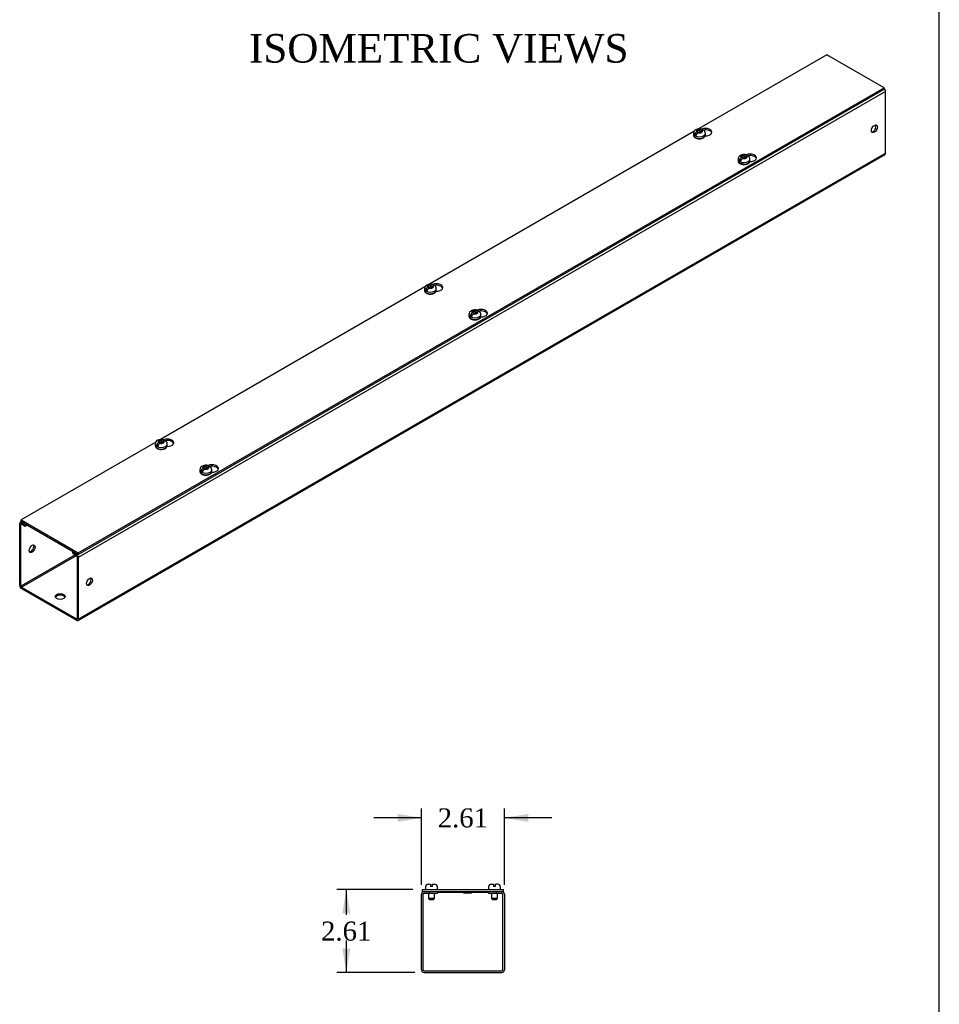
# Model space of a CAD drawing. Header units: inches. Extents: x 1 to 150, y -1 to 99.
# Tile 4 of 5: x 121 to 150, y 49 to 80. Entities that reach past the tile are written whole.
import ezdxf
from ezdxf.enums import TextEntityAlignment as Align

# ---------------------------------------------------------------- set-up
doc = ezdxf.new("R2010")
doc.units = ezdxf.units.IN
doc.header["$MEASUREMENT"] = 0
for name, color, linetype in [('COM56307-2', 7, 'Continuous'), ('COM56342-2', 7, 'Continuous'), ('Default', 7, 'Continuous'), ('QLB20316', 7, 'Continuous'), ('SCS19515', 7, 'Continuous')]:
    doc.layers.add(name, color=color, linetype=linetype)
doc.styles.add('SEACAD_Times_New_Roman', font='times.ttf')
doc.dimstyles.new('HAMMOND_(STH_-_120x80)', dxfattribs={"dimtxt": 0.6, "dimasz": 0.75, "dimexe": 0.3, "dimexo": 0.3, "dimgap": 0.15, "dimtad": 0, "dimtih": 1, "dimtoh": 1, "dimzin": 0, "dimdsep": 46, "dimtxsty": 'SEACAD_Times_New_Roman', "dimblk1": '_SE_FILLED', "dimblk2": '_SE_FILLED', "dimsah": 1, "dimcen": 0.3, "dimadec": 0, "dimazin": 0, "dimtfac": 0.8, "dimtofl": 0, "dimtmove": 1, "dimatfit": 3, "dimfxl": 1, "dimtolj": 1, "dimtzin": 0, "dimarcsym": 0})

# ---------------------------------------------------------------- blocks, each defined once
blk = doc.blocks.new('SE6')
at = {"layer": 'COM56307-2', "color": 7, "linetype": 'Continuous'}
for p, q in [((133.367, 52.154), (135.919, 52.154)), ((133.367, 52.097), (133.367, 52.154)), ((133.367, 52.097), (133.422, 52.097)), ((133.586, 52.097), (135.7, 52.097)), ((135.864, 52.097), (135.919, 52.097)), ((135.919, 52.097), (135.919, 52.154))]:
    blk.add_line(p, q, dxfattribs=at)
at = {"layer": 'COM56342-2', "color": 7, "linetype": 'Continuous'}
for p, q in [((133.336, 49.626), (133.336, 52.011)), ((133.393, 49.626), (133.393, 52.011)), ((133.422, 52.097), (133.586, 52.097)), ((133.422, 52.04), (133.586, 52.04)), ((133.586, 52.04), (133.586, 52.097)), ((133.586, 52.04), (133.836, 52.04)), ((133.836, 52.04), (133.836, 52.097)), ((135.45, 52.04), (135.45, 52.097)), ((135.45, 52.04), (135.7, 52.04)), ((135.7, 52.097), (135.864, 52.097)), ((135.7, 52.04), (135.7, 52.097)), ((135.7, 52.04), (135.864, 52.04)), ((135.893, 52.011), (135.893, 49.626)), ((135.95, 52.011), (135.95, 49.626)), ((133.422, 49.597), (135.864, 49.597)), ((133.422, 49.54), (135.864, 49.54))]:
    blk.add_line(p, q, dxfattribs=at)
for centre, radius, start, end in [((133.422, 52.011), 0.086, 90, 180), ((133.422, 52.011), 0.029, 90, 180), ((135.864, 52.011), 0.086, 0, 90), ((135.864, 52.011), 0.029, 0, 90), ((133.422, 49.626), 0.086, 180, 270), ((133.422, 49.626), 0.029, 180, 270), ((135.864, 49.626), 0.086, 270, 0), ((135.864, 49.626), 0.029, 270, 0)]:
    blk.add_arc(centre, radius, start, end, dxfattribs=at)
at = {"layer": 'QLB20316', "color": 7, "linetype": 'Continuous'}
for p, q in [((133.393, 52.092), (133.393, 52.097)), ((135.45, 52.067), (133.836, 52.067)), ((134.662, 52.057), (134.662, 52.067)), ((134.662, 52.057), (134.674, 52.057)), ((134.676, 52.067), (134.676, 52.057)), ((134.676, 52.057), (134.912, 52.057)), ((134.912, 52.057), (134.912, 52.067)), ((135.893, 52.092), (135.893, 52.097))]:
    blk.add_line(p, q, dxfattribs=at)
at = {"layer": 'SCS19515', "color": 7, "linetype": 'Continuous'}
for p, q in [((133.461, 52.239), (133.461, 52.179)), ((133.551, 52.329), (133.618, 52.329)), ((133.618, 52.329), (133.618, 52.254)), ((133.678, 52.254), (133.618, 52.254)), ((133.678, 52.329), (133.746, 52.329)), ((133.678, 52.254), (133.678, 52.329)), ((133.836, 52.179), (133.836, 52.239)), ((135.45, 52.239), (135.45, 52.179)), ((135.54, 52.329), (135.607, 52.329)), ((135.607, 52.329), (135.607, 52.254)), ((135.667, 52.254), (135.607, 52.254)), ((135.735, 52.329), (135.667, 52.329)), ((135.667, 52.254), (135.667, 52.329)), ((135.825, 52.179), (135.825, 52.239)), ((133.553, 52.04), (133.553, 51.872)), ((133.743, 51.872), (133.553, 51.872)), ((133.553, 51.872), (133.583, 51.842)), ((133.713, 51.842), (133.743, 51.872)), ((133.743, 51.872), (133.743, 52.04)), ((135.542, 52.04), (135.542, 51.872)), ((135.732, 51.872), (135.542, 51.872)), ((135.542, 51.872), (135.572, 51.842)), ((135.702, 51.842), (135.732, 51.872)), ((135.732, 51.872), (135.732, 52.04)), ((133.583, 51.842), (133.713, 51.842)), ((135.572, 51.842), (135.702, 51.842))]:
    blk.add_line(p, q, dxfattribs=at)
for centre, radius, start, end in [((133.551, 52.239), 0.09, 90, 180), ((133.486, 52.179), 0.025, 180, 270), ((133.746, 52.239), 0.09, 0, 90), ((133.811, 52.179), 0.025, 270, 0), ((135.54, 52.239), 0.09, 90, 180), ((135.475, 52.179), 0.025, 180, 270), ((135.735, 52.239), 0.09, 0, 90), ((135.8, 52.179), 0.025, 270, 0)]:
    blk.add_arc(centre, radius, start, end, dxfattribs=at)
blk = doc.blocks.new('DMBLK1640')
at = {"layer": 'Default', "linetype": 'Continuous', "transparency": 16777216}
for points in [[(132.586, 54.543), (132.586, 54.293), (133.336, 54.418)], [(136.7, 54.543), (135.95, 54.418), (136.7, 54.293)]]:
    blk.add_hatch(color=7, dxfattribs=at).paths.add_polyline_path(points)
at = {"layer": 'Default', "color": 7, "linetype": 'Continuous', "transparency": 16777216}
for p, q in [((133.336, 52.311), (133.336, 54.718)), ((135.95, 52.311), (135.95, 54.718)), ((133.336, 54.418), (131.836, 54.418)), ((137.45, 54.418), (135.95, 54.418))]:
    blk.add_line(p, q, dxfattribs=at)
at = {"layer": 'Default', "color": 7, "linetype": 'Continuous', "transparency": 16777216, "style": 'SEACAD_Times_New_Roman'}
blk.add_text('2.61', height=0.6, dxfattribs=at).set_placement((133.847, 54.718), align=Align.TOP_LEFT)
blk = doc.blocks.new('_SE_FILLED')
at = {"color": 0}
blk.add_line((0, 0), (-1, 0), dxfattribs=at)
blk.add_solid([(0, 0), (-1, -0.1665), (-1, 0.1665), (0, 0)], dxfattribs=at)
blk = doc.blocks.new('DMBLK1641')
at = {"layer": 'Default', "linetype": 'Continuous', "transparency": 16777216}
for points in [[(130.839, 51.404), (131.089, 51.404), (130.964, 52.154)], [(130.839, 50.29), (130.964, 49.54), (131.089, 50.29)]]:
    blk.add_hatch(color=7, dxfattribs=at).paths.add_polyline_path(points)
at = {"layer": 'Default', "color": 7, "linetype": 'Continuous', "transparency": 16777216}
for p, q in [((133.067, 52.154), (130.664, 52.154)), ((130.964, 52.154), (130.964, 51.357)), ((130.964, 50.547), (130.964, 49.54)), ((133.122, 49.54), (130.664, 49.54))]:
    blk.add_line(p, q, dxfattribs=at)
at = {"layer": 'Default', "color": 7, "linetype": 'Continuous', "transparency": 16777216, "style": 'SEACAD_Times_New_Roman'}
blk.add_text('2.61', height=0.6, dxfattribs=at).set_placement((130.168, 51.147), align=Align.TOP_LEFT)
blk = doc.blocks.new('SE7')
at = {"layer": 'COM56307-2', "color": 7, "linetype": 'Continuous'}
for p, q in [((146.121, 78.49), (142.072, 76.152)), ((147.925, 77.448), (146.121, 78.49)), ((122.513, 62.777), (147.925, 77.448)), ((122.513, 62.73), (147.925, 77.402)), ((147.925, 77.402), (147.925, 77.448)), ((141.928, 76.069), (133.587, 71.253)), ((133.443, 71.17), (125.101, 66.354)), ((124.957, 66.271), (120.709, 63.818)), ((120.709, 63.818), (122.513, 62.777)), ((120.709, 63.772), (120.709, 63.818)), ((120.709, 63.772), (122.513, 62.73)), ((122.513, 62.73), (122.513, 62.777))]:
    blk.add_line(p, q, dxfattribs=at)
for centre, major_axis, start_param, end_param in [((142.291, 76.049), (-0.203, 0), 1.524571, 5.3484), ((142.291, 76.003), (0.203, 0), 0.199875, 1.897028), ((143.698, 75.237), (-0.203, 0), 1.524571, 5.3484), ((143.698, 75.191), (0.203, 0), 0.199875, 1.897028), ((133.806, 71.15), (-0.203, 0), 1.524571, 5.3484), ((133.806, 71.104), (0.203, 0), 0.199875, 1.897028), ((135.212, 70.338), (-0.203, 0), 1.524571, 5.3484), ((135.212, 70.292), (0.203, 0), 0.199875, 1.897028), ((125.32, 66.251), (-0.203, 0), 1.524571, 5.3484), ((125.32, 66.205), (0.203, 0), 0.199875, 1.897028), ((126.727, 65.439), (-0.203, 0), 1.524571, 5.3484), ((126.727, 65.393), (0.203, 0), 0.199875, 1.897028)]:
    blk.add_ellipse(centre, major_axis=major_axis, ratio=0.57735, start_param=start_param, end_param=end_param, dxfattribs=at)
at = {"layer": 'COM56342-2', "color": 7, "linetype": 'Continuous'}
for p, q in [((147.969, 77.331), (122.513, 62.634)), ((147.969, 75.384), (147.969, 77.331)), ((122.495, 60.648), (147.951, 75.345)), ((122.513, 60.687), (147.969, 75.384)), ((120.665, 61.754), (120.665, 63.702)), ((120.722, 63.764), (120.683, 63.741)), ((120.705, 63.678), (120.726, 63.69)), ((120.705, 61.731), (120.705, 63.678)), ((120.748, 63.749), (120.726, 63.737)), ((120.726, 63.737), (120.842, 63.67)), ((120.726, 63.69), (120.842, 63.623)), ((120.842, 63.67), (120.864, 63.682)), ((120.842, 63.623), (120.842, 63.67)), ((120.842, 63.623), (120.904, 63.659)), ((122.358, 62.819), (122.336, 62.807)), ((122.336, 62.807), (122.452, 62.74)), ((122.336, 62.76), (122.336, 62.807)), ((122.336, 62.76), (122.452, 62.693)), ((122.452, 62.74), (122.474, 62.752)), ((122.412, 62.716), (120.705, 61.731)), ((120.726, 61.695), (122.453, 62.693)), ((122.473, 62.658), (122.473, 60.71)), ((122.513, 62.634), (122.513, 60.687)), ((120.726, 61.695), (122.452, 60.698)), ((120.726, 61.649), (122.452, 60.652)), ((122.473, 60.71), (122.452, 60.698))]:
    blk.add_line(p, q, dxfattribs=at)
for centre, major_axis, start_param, end_param in [((147.908, 77.366), (0.043, -0.0745), 0.785398, 2.076395), ((147.575, 76.177), (-0.066, -0.115), 0.307887, 2.833706), ((147.908, 75.419), (-0.043, 0.0745), 3.141593, 3.926991), ((120.726, 63.666), (0.043, -0.0745), 2.356194, 3.926991), ((120.726, 63.666), (0.0145, -0.0251), 2.356194, 3.926991), ((121.018, 62.932), (0.066, 0.115), 3.44948, 5.975298), ((122.452, 62.669), (-0.043, 0.0745), 3.926991, 5.497787), ((122.452, 62.669), (-0.0145, 0.0251), 3.926991, 5.497787), ((122.826, 61.888), (-0.066, -0.115), 0.307887, 2.833706), ((120.726, 61.719), (-0.043, 0.0745), 0.785398, 2.356194), ((120.726, 61.719), (-0.0145, 0.0251), 0.785398, 2.356194), ((121.943, 61.354), (-0.156, 0), 3.402495, 6.022283), ((122.452, 60.722), (-0.0145, 0.0251), 2.356194, 3.926991), ((122.452, 60.722), (-0.043, 0.0745), 2.356194, 3.926991)]:
    blk.add_ellipse(centre, major_axis=major_axis, ratio=0.57735, start_param=start_param, end_param=end_param, dxfattribs=at)
for centre, major_axis in [((147.616, 76.153), (-0.067, -0.115)), ((121.059, 62.909), (-0.066, -0.115)), ((122.867, 61.865), (-0.066, -0.115)), ((121.943, 61.401), (-0.156, 0))]:
    blk.add_ellipse(centre, major_axis=major_axis, ratio=0.57735, dxfattribs=at)
at = {"layer": 'SCS19515', "color": 7, "linetype": 'Continuous'}
for p, q in [((142.043, 76.114), (142.113, 76.114)), ((142.043, 76.073), (142.043, 76.114)), ((142.143, 76.131), (142.113, 76.114)), ((142.113, 76.052), (142.113, 76.114)), ((142.155, 76.089), (142.186, 76.107)), ((141.912, 76.008), (141.912, 75.959)), ((142.019, 75.998), (141.948, 75.957)), ((142.043, 76.073), (142.012, 76.056)), ((142.043, 76.073), (142.043, 76.022)), ((142.043, 76.052), (142.113, 76.052)), ((142.055, 76.031), (142.085, 76.049)), ((142.155, 76.049), (142.085, 76.049)), ((142.155, 76.077), (142.113, 76.052)), ((142.155, 76.089), (142.155, 76.049)), ((142.287, 75.959), (142.287, 76.008)), ((143.318, 75.196), (143.318, 75.147)), ((143.426, 75.186), (143.354, 75.145)), ((143.45, 75.261), (143.419, 75.243)), ((143.45, 75.301), (143.519, 75.301)), ((143.45, 75.261), (143.45, 75.301)), ((143.45, 75.261), (143.45, 75.21)), ((143.45, 75.24), (143.519, 75.24)), ((143.461, 75.219), (143.492, 75.237)), ((143.562, 75.237), (143.492, 75.237)), ((143.55, 75.319), (143.519, 75.301)), ((143.519, 75.24), (143.519, 75.301)), ((143.562, 75.265), (143.519, 75.24)), ((143.562, 75.277), (143.592, 75.295)), ((143.562, 75.277), (143.562, 75.237)), ((143.693, 75.147), (143.693, 75.196)), ((133.558, 71.174), (133.527, 71.157)), ((133.558, 71.214), (133.627, 71.214)), ((133.558, 71.174), (133.558, 71.214)), ((133.558, 71.174), (133.558, 71.123)), ((133.558, 71.153), (133.627, 71.153)), ((133.569, 71.132), (133.6, 71.15)), ((133.67, 71.15), (133.6, 71.15)), ((133.658, 71.232), (133.627, 71.214)), ((133.627, 71.153), (133.627, 71.214)), ((133.67, 71.178), (133.627, 71.153)), ((133.67, 71.19), (133.7, 71.208)), ((133.67, 71.19), (133.67, 71.15)), ((133.426, 71.109), (133.426, 71.06)), ((133.534, 71.099), (133.462, 71.058)), ((133.801, 71.06), (133.801, 71.109)), ((134.833, 70.297), (134.833, 70.248)), ((134.94, 70.287), (134.869, 70.246)), ((134.964, 70.362), (134.933, 70.344)), ((134.964, 70.402), (135.034, 70.402)), ((134.964, 70.362), (134.964, 70.402)), ((134.964, 70.362), (134.964, 70.311)), ((134.964, 70.341), (135.034, 70.341)), ((134.976, 70.32), (135.007, 70.338)), ((135.076, 70.338), (135.007, 70.338)), ((135.065, 70.42), (135.034, 70.402)), ((135.034, 70.341), (135.034, 70.402)), ((135.076, 70.366), (135.034, 70.341)), ((135.076, 70.378), (135.107, 70.396)), ((135.076, 70.378), (135.076, 70.338)), ((135.208, 70.248), (135.208, 70.297)), ((124.941, 66.21), (124.941, 66.161)), ((125.048, 66.2), (124.977, 66.159)), ((125.072, 66.275), (125.041, 66.257)), ((125.072, 66.315), (125.142, 66.315)), ((125.072, 66.275), (125.072, 66.315)), ((125.072, 66.275), (125.072, 66.224)), ((125.072, 66.254), (125.142, 66.254)), ((125.084, 66.233), (125.115, 66.251)), ((125.184, 66.251), (125.115, 66.251)), ((125.172, 66.333), (125.142, 66.315)), ((125.142, 66.254), (125.142, 66.315)), ((125.184, 66.279), (125.142, 66.254)), ((125.184, 66.291), (125.215, 66.309)), ((125.184, 66.291), (125.184, 66.251)), ((125.316, 66.161), (125.316, 66.21)), ((126.347, 65.397), (126.347, 65.348)), ((126.455, 65.388), (126.384, 65.347)), ((126.479, 65.463), (126.448, 65.445)), ((126.479, 65.503), (126.548, 65.503)), ((126.479, 65.463), (126.479, 65.503)), ((126.479, 65.463), (126.479, 65.412)), ((126.479, 65.442), (126.548, 65.442)), ((126.49, 65.421), (126.521, 65.439)), ((126.591, 65.439), (126.521, 65.439)), ((126.579, 65.521), (126.548, 65.503)), ((126.548, 65.442), (126.548, 65.503)), ((126.591, 65.467), (126.548, 65.442)), ((126.591, 65.479), (126.622, 65.497)), ((126.591, 65.479), (126.591, 65.439)), ((126.722, 65.348), (126.722, 65.397))]:
    blk.add_line(p, q, dxfattribs=at)
for centre, radius, start, end in [((142.048, 76.004), 0.137, 117.5343, 178.6442), ((142.099, 75.911), 0.243, 69.166, 118.079), ((142.157, 76.007), 0.129, 0.5099, 51.9666), ((142.09, 75.935), 0.144, 122.6431, 170.9725), ((142.132, 75.91), 0.144, 122.6435, 170.9722), ((142.182, 75.966), 0.105, 295.1238, 355.8618), ((143.455, 75.192), 0.137, 117.5343, 178.6442), ((143.496, 75.123), 0.144, 122.6431, 170.9725), ((143.506, 75.099), 0.243, 69.166, 118.079), ((143.539, 75.098), 0.144, 122.6435, 170.9722), ((143.564, 75.195), 0.129, 0.5099, 51.9666), ((143.589, 75.153), 0.105, 295.1238, 355.8618), ((133.563, 71.105), 0.137, 117.5343, 178.6442), ((133.604, 71.036), 0.144, 122.6431, 170.9725), ((133.614, 71.012), 0.243, 69.166, 118.079), ((133.647, 71.011), 0.144, 122.6435, 170.9722), ((133.672, 71.108), 0.129, 0.5099, 51.9666), ((133.696, 71.067), 0.105, 295.1238, 355.8618), ((134.969, 70.293), 0.137, 117.5343, 178.6442), ((135.011, 70.223), 0.144, 122.6431, 170.9725), ((135.02, 70.2), 0.243, 69.166, 118.079), ((135.053, 70.199), 0.144, 122.6435, 170.9722), ((135.103, 70.254), 0.105, 295.1238, 355.8618), ((135.078, 70.296), 0.129, 0.5099, 51.9666), ((125.077, 66.206), 0.137, 117.5343, 178.6442), ((125.119, 66.137), 0.144, 122.6431, 170.9725), ((125.128, 66.113), 0.243, 69.166, 118.079), ((125.161, 66.112), 0.144, 122.6435, 170.9722), ((125.211, 66.167), 0.105, 295.1238, 355.8618), ((125.186, 66.209), 0.129, 0.5099, 51.9666), ((126.535, 65.301), 0.243, 69.166, 118.079), ((126.484, 65.394), 0.137, 117.5343, 178.6442), ((126.525, 65.324), 0.144, 122.6431, 170.9725), ((126.568, 65.3), 0.144, 122.6435, 170.9722), ((126.618, 65.355), 0.105, 295.1238, 355.8618), ((126.593, 65.397), 0.129, 0.5099, 51.9666)]:
    blk.add_arc(centre, radius, start, end, dxfattribs=at)
for centre, major_axis, start_param, end_param in [((142.099, 76.081), (0.0975, 0), 1.098165, 3.614224), ((142.099, 76.081), (-0.0975, 0), 1.098165, 3.614224), ((142.099, 76.008), (-0.188, 0), 0.001384, 3.142895), ((142.099, 75.959), (0.188, 0), 3.141593, 6.283185), ((142.099, 76.02), (-0.186, 0), 0.623612, 0.947184), ((143.506, 75.196), (-0.188, 0), 0.001384, 3.142895), ((143.506, 75.269), (0.0975, 0), 1.098165, 3.614224), ((143.506, 75.269), (-0.0975, 0), 1.098165, 3.614224), ((143.506, 75.147), (0.188, 0), 3.141593, 6.283185), ((143.506, 75.208), (-0.186, 0), 0.623612, 0.947184), ((133.614, 71.182), (0.0975, 0), 1.098165, 3.614224), ((133.614, 71.182), (-0.0975, 0), 1.098165, 3.614224), ((133.614, 71.109), (-0.187, 0), 0.001384, 3.142895), ((133.614, 71.06), (0.187, 0), 3.141593, 6.283185), ((133.614, 71.121), (-0.186, 0), 0.623612, 0.947184), ((135.02, 70.297), (-0.187, 0), 0.001384, 3.142895), ((135.02, 70.248), (0.187, 0), 3.141593, 6.283185), ((135.02, 70.309), (-0.186, 0), 0.623612, 0.947184), ((135.02, 70.37), (0.0975, 0), 1.098165, 3.614224), ((135.02, 70.37), (-0.0975, 0), 1.098165, 3.614224), ((125.128, 66.21), (-0.188, 0), 0.001384, 3.142895), ((125.128, 66.161), (0.188, 0), 3.141593, 6.283185), ((125.128, 66.222), (-0.186, 0), 0.623612, 0.947184), ((125.128, 66.283), (0.0975, 0), 1.098165, 3.614224), ((125.128, 66.283), (-0.0975, 0), 1.098165, 3.614224), ((126.535, 65.471), (0.0975, 0), 1.098165, 3.614224), ((126.535, 65.397), (-0.188, 0), 0.001384, 3.142895), ((126.535, 65.348), (0.188, 0), 3.141593, 6.283185), ((126.535, 65.41), (-0.186, 0), 0.623612, 0.947184), ((126.535, 65.471), (-0.0975, 0), 1.098165, 3.614224)]:
    blk.add_ellipse(centre, major_axis=major_axis, ratio=0.57735, start_param=start_param, end_param=end_param, dxfattribs=at)
for points, knots in [([(142.206, 76.115), (142.206, 76.116), (142.205, 76.117), (142.204, 76.122), (142.202, 76.125), (142.198, 76.13), (142.196, 76.132), (142.191, 76.136), (142.188, 76.138), (142.182, 76.14), (142.179, 76.14), (142.173, 76.141), (142.169, 76.141), (142.162, 76.139), (142.158, 76.138), (142.151, 76.135), (142.147, 76.134), (142.143, 76.131)], [0.0861551, 0.0861551, 0.0861551, 0.0861551, 0.125, 0.125, 0.25, 0.25, 0.375, 0.375, 0.5, 0.5, 0.625, 0.625, 0.75, 0.75, 0.875, 0.875, 1, 1, 1, 1]), ([(142.186, 76.107), (142.19, 76.109), (142.193, 76.111), (142.201, 76.114), (142.205, 76.115), (142.212, 76.116), (142.215, 76.116), (142.222, 76.116), (142.225, 76.115), (142.231, 76.113), (142.233, 76.112), (142.236, 76.109), (142.237, 76.109), (142.237, 76.109)], [0, 0, 0, 0, 0.125, 0.125, 0.25, 0.25, 0.375, 0.375, 0.5, 0.5, 0.625, 0.625, 0.6404108, 0.6404108, 0.6404108, 0.6404108]), ([(141.912, 75.96), (141.912, 75.957), (141.912, 75.95), (141.914, 75.937), (141.919, 75.923), (141.927, 75.91), (141.937, 75.897), (141.95, 75.885), (141.965, 75.874), (141.982, 75.865), (142.001, 75.857), (142.021, 75.85), (142.043, 75.845), (142.065, 75.842), (142.087, 75.84), (142.11, 75.84), (142.133, 75.842), (142.155, 75.845), (142.177, 75.85), (142.197, 75.856), (142.214, 75.864), (142.222, 75.869), (142.226, 75.871)], [0, 0, 0, 0, 0.024844, 0.072965, 0.121117, 0.17005, 0.220273, 0.271911, 0.324704, 0.378181, 0.431897, 0.485542, 0.53904, 0.592398, 0.645657, 0.698879, 0.752128, 0.805454, 0.858928, 0.912619, 0.966585, 1, 1, 1, 1]), ([(143.613, 75.303), (143.612, 75.304), (143.612, 75.305), (143.61, 75.31), (143.609, 75.313), (143.605, 75.318), (143.603, 75.32), (143.598, 75.324), (143.595, 75.325), (143.589, 75.328), (143.586, 75.328), (143.579, 75.329), (143.576, 75.328), (143.569, 75.327), (143.565, 75.326), (143.558, 75.323), (143.554, 75.321), (143.55, 75.319)], [0.0861551, 0.0861551, 0.0861551, 0.0861551, 0.125, 0.125, 0.25, 0.25, 0.375, 0.375, 0.5, 0.5, 0.625, 0.625, 0.75, 0.75, 0.875, 0.875, 1, 1, 1, 1]), ([(143.592, 75.295), (143.596, 75.297), (143.6, 75.299), (143.607, 75.302), (143.611, 75.303), (143.618, 75.304), (143.622, 75.304), (143.628, 75.304), (143.631, 75.303), (143.637, 75.301), (143.64, 75.299), (143.643, 75.297), (143.643, 75.297), (143.643, 75.297)], [0, 0, 0, 0, 0.125, 0.125, 0.25, 0.25, 0.375, 0.375, 0.5, 0.5, 0.625, 0.625, 0.6404108, 0.6404108, 0.6404108, 0.6404108]), ([(143.318, 75.148), (143.318, 75.145), (143.318, 75.138), (143.321, 75.125), (143.326, 75.111), (143.334, 75.098), (143.344, 75.085), (143.357, 75.073), (143.372, 75.062), (143.389, 75.053), (143.408, 75.044), (143.428, 75.038), (143.449, 75.033), (143.471, 75.029), (143.494, 75.028), (143.517, 75.028), (143.54, 75.029), (143.562, 75.033), (143.583, 75.038), (143.603, 75.044), (143.62, 75.052), (143.629, 75.056), (143.633, 75.059)], [0, 0, 0, 0, 0.024844, 0.072965, 0.121117, 0.17005, 0.220273, 0.271911, 0.324704, 0.378181, 0.431897, 0.485542, 0.53904, 0.592398, 0.645657, 0.698879, 0.752128, 0.805454, 0.858928, 0.912619, 0.966585, 1, 1, 1, 1]), ([(133.721, 71.216), (133.72, 71.217), (133.72, 71.218), (133.718, 71.223), (133.716, 71.226), (133.713, 71.231), (133.71, 71.233), (133.706, 71.237), (133.703, 71.238), (133.697, 71.241), (133.694, 71.241), (133.687, 71.242), (133.684, 71.241), (133.677, 71.24), (133.673, 71.239), (133.665, 71.236), (133.662, 71.234), (133.658, 71.232)], [0.0861551, 0.0861551, 0.0861551, 0.0861551, 0.125, 0.125, 0.25, 0.25, 0.375, 0.375, 0.5, 0.5, 0.625, 0.625, 0.75, 0.75, 0.875, 0.875, 1, 1, 1, 1]), ([(133.7, 71.208), (133.704, 71.21), (133.708, 71.212), (133.715, 71.215), (133.719, 71.216), (133.726, 71.217), (133.73, 71.217), (133.736, 71.217), (133.739, 71.216), (133.745, 71.214), (133.748, 71.212), (133.751, 71.21), (133.751, 71.21), (133.751, 71.21)], [0, 0, 0, 0, 0.125, 0.125, 0.25, 0.25, 0.375, 0.375, 0.5, 0.5, 0.625, 0.625, 0.6404108, 0.6404108, 0.6404108, 0.6404108]), ([(133.426, 71.061), (133.426, 71.058), (133.426, 71.051), (133.429, 71.038), (133.434, 71.024), (133.442, 71.011), (133.452, 70.998), (133.465, 70.986), (133.48, 70.975), (133.497, 70.966), (133.516, 70.958), (133.536, 70.951), (133.557, 70.946), (133.579, 70.942), (133.602, 70.941), (133.625, 70.941), (133.647, 70.942), (133.67, 70.946), (133.691, 70.951), (133.711, 70.957), (133.728, 70.965), (133.737, 70.97), (133.741, 70.972)], [0, 0, 0, 0, 0.024844, 0.072965, 0.121117, 0.17005, 0.220273, 0.271911, 0.324704, 0.378181, 0.431897, 0.485542, 0.53904, 0.592398, 0.645657, 0.698879, 0.752128, 0.805454, 0.858928, 0.912619, 0.966585, 1, 1, 1, 1]), ([(134.833, 70.248), (134.833, 70.246), (134.833, 70.239), (134.835, 70.226), (134.84, 70.212), (134.848, 70.199), (134.858, 70.186), (134.871, 70.174), (134.886, 70.163), (134.903, 70.154), (134.922, 70.145), (134.942, 70.139), (134.964, 70.134), (134.986, 70.13), (135.009, 70.129), (135.031, 70.129), (135.054, 70.13), (135.076, 70.134), (135.098, 70.139), (135.118, 70.145), (135.135, 70.153), (135.144, 70.157), (135.148, 70.16)], [0, 0, 0, 0, 0.024844, 0.072965, 0.121117, 0.17005, 0.220273, 0.271911, 0.324704, 0.378181, 0.431897, 0.485542, 0.53904, 0.592398, 0.645657, 0.698879, 0.752128, 0.805454, 0.858928, 0.912619, 0.966585, 1, 1, 1, 1]), ([(135.127, 70.404), (135.127, 70.405), (135.126, 70.406), (135.125, 70.41), (135.123, 70.413), (135.119, 70.419), (135.117, 70.421), (135.112, 70.425), (135.109, 70.426), (135.104, 70.428), (135.1, 70.429), (135.094, 70.43), (135.09, 70.429), (135.083, 70.428), (135.08, 70.427), (135.072, 70.424), (135.068, 70.422), (135.065, 70.42)], [0.0861551, 0.0861551, 0.0861551, 0.0861551, 0.125, 0.125, 0.25, 0.25, 0.375, 0.375, 0.5, 0.5, 0.625, 0.625, 0.75, 0.75, 0.875, 0.875, 1, 1, 1, 1]), ([(135.107, 70.396), (135.111, 70.398), (135.115, 70.4), (135.122, 70.403), (135.126, 70.404), (135.133, 70.405), (135.136, 70.405), (135.143, 70.405), (135.146, 70.404), (135.152, 70.402), (135.155, 70.4), (135.157, 70.398), (135.158, 70.398), (135.158, 70.398)], [0, 0, 0, 0, 0.125, 0.125, 0.25, 0.25, 0.375, 0.375, 0.5, 0.5, 0.625, 0.625, 0.6404108, 0.6404108, 0.6404108, 0.6404108]), ([(124.941, 66.161), (124.941, 66.159), (124.941, 66.152), (124.943, 66.139), (124.948, 66.125), (124.956, 66.112), (124.966, 66.099), (124.979, 66.087), (124.994, 66.076), (125.011, 66.067), (125.03, 66.058), (125.05, 66.052), (125.072, 66.047), (125.094, 66.043), (125.117, 66.042), (125.139, 66.042), (125.162, 66.043), (125.184, 66.047), (125.206, 66.052), (125.226, 66.058), (125.243, 66.066), (125.252, 66.07), (125.256, 66.073)], [0, 0, 0, 0, 0.024844, 0.072965, 0.121117, 0.17005, 0.220273, 0.271911, 0.324704, 0.378181, 0.431897, 0.485542, 0.53904, 0.592398, 0.645657, 0.698879, 0.752128, 0.805454, 0.858928, 0.912619, 0.966585, 1, 1, 1, 1]), ([(125.235, 66.317), (125.235, 66.318), (125.234, 66.319), (125.233, 66.323), (125.231, 66.326), (125.227, 66.332), (125.225, 66.334), (125.22, 66.338), (125.217, 66.339), (125.212, 66.341), (125.208, 66.342), (125.202, 66.343), (125.198, 66.342), (125.191, 66.341), (125.187, 66.34), (125.18, 66.337), (125.176, 66.335), (125.172, 66.333)], [0.0861551, 0.0861551, 0.0861551, 0.0861551, 0.125, 0.125, 0.25, 0.25, 0.375, 0.375, 0.5, 0.5, 0.625, 0.625, 0.75, 0.75, 0.875, 0.875, 1, 1, 1, 1]), ([(125.215, 66.309), (125.219, 66.311), (125.222, 66.313), (125.23, 66.316), (125.234, 66.317), (125.241, 66.318), (125.244, 66.318), (125.251, 66.318), (125.254, 66.317), (125.26, 66.315), (125.263, 66.313), (125.265, 66.311), (125.266, 66.311), (125.266, 66.311)], [0, 0, 0, 0, 0.125, 0.125, 0.25, 0.25, 0.375, 0.375, 0.5, 0.5, 0.625, 0.625, 0.6404108, 0.6404108, 0.6404108, 0.6404108]), ([(126.348, 65.349), (126.347, 65.347), (126.347, 65.34), (126.35, 65.327), (126.355, 65.313), (126.363, 65.299), (126.373, 65.287), (126.386, 65.275), (126.401, 65.264), (126.418, 65.254), (126.437, 65.246), (126.457, 65.24), (126.478, 65.235), (126.501, 65.231), (126.523, 65.23), (126.546, 65.23), (126.569, 65.231), (126.591, 65.235), (126.612, 65.24), (126.632, 65.246), (126.649, 65.254), (126.658, 65.258), (126.662, 65.26)], [0, 0, 0, 0, 0.024844, 0.072965, 0.121117, 0.17005, 0.220273, 0.271911, 0.324704, 0.378181, 0.431897, 0.485542, 0.53904, 0.592398, 0.645657, 0.698879, 0.752128, 0.805454, 0.858928, 0.912619, 0.966585, 1, 1, 1, 1]), ([(126.642, 65.505), (126.641, 65.506), (126.641, 65.507), (126.639, 65.511), (126.638, 65.514), (126.634, 65.52), (126.632, 65.522), (126.627, 65.526), (126.624, 65.527), (126.618, 65.529), (126.615, 65.53), (126.608, 65.53), (126.605, 65.53), (126.598, 65.529), (126.594, 65.528), (126.587, 65.525), (126.583, 65.523), (126.579, 65.521)], [0.0861551, 0.0861551, 0.0861551, 0.0861551, 0.125, 0.125, 0.25, 0.25, 0.375, 0.375, 0.5, 0.5, 0.625, 0.625, 0.75, 0.75, 0.875, 0.875, 1, 1, 1, 1]), ([(126.622, 65.497), (126.625, 65.499), (126.629, 65.501), (126.637, 65.503), (126.64, 65.505), (126.647, 65.506), (126.651, 65.506), (126.657, 65.506), (126.661, 65.505), (126.666, 65.503), (126.669, 65.501), (126.672, 65.499), (126.672, 65.499), (126.673, 65.499)], [0, 0, 0, 0, 0.125, 0.125, 0.25, 0.25, 0.375, 0.375, 0.5, 0.5, 0.625, 0.625, 0.6404108, 0.6404108, 0.6404108, 0.6404108])]:
    blk.add_open_spline(points, degree=3, knots=knots, dxfattribs=at)
blk = doc.blocks.new('BORDER')
at = {"layer": 'Default', "color": 7, "linetype": 'Continuous'}
blk.add_line((0, 0), (0, 27.86), dxfattribs=at)

msp = doc.modelspace()

# ---------------------------------------------------------------- block references
at = {"layer": 'Default', "color": 7, "xscale": 3.56, "yscale": 3.56, "zscale": 3.56}
msp.add_blockref('BORDER', (149.664, 0.311), dxfattribs=at)
at = {"layer": 'Default'}
for name in ['SE7', 'SE6']:
    msp.add_blockref(name, (0, 0), dxfattribs=at)

# ---------------------------------------------------------------- texts
at = {"layer": 'Default', "color": 7, "linetype": 'Continuous', "style": 'SEACAD_Times_New_Roman'}
msp.add_text('ISOMETRIC VIEWS', height=0.9, dxfattribs=at).set_placement((127.895, 79.143), align=Align.TOP_LEFT)

# ---------------------------------------------------------------- dimensions: what is measured, and where the dimension line sits
at = {"layer": 'Default', "color": 7, "linetype": 'Continuous'}
dim = msp.add_linear_dim(base=(133.336, 54.418), p1=(135.95, 52.011), p2=(133.336, 52.011), text='\\A1;<>', dimstyle='HAMMOND_(STH_-_120x80)', override={"dimtmove": 0}, dxfattribs=at)
dim.commit()
dim.dimension.update_dxf_attribs({"geometry": 'DMBLK1640', "text_midpoint": (134.643, 54.418), "dimtype": 160})
dim = msp.add_linear_dim(base=(130.964, 49.54), p1=(133.367, 52.154), p2=(133.422, 49.54), angle=90, text='\\A1;<>', dimstyle='HAMMOND_(STH_-_120x80)', override={"dimtmove": 0}, dxfattribs=at)
dim.commit()
dim.dimension.update_dxf_attribs({"geometry": 'DMBLK1641', "text_midpoint": (130.964, 50.847), "dimtype": 160})

doc.saveas('drawing.dxf')
